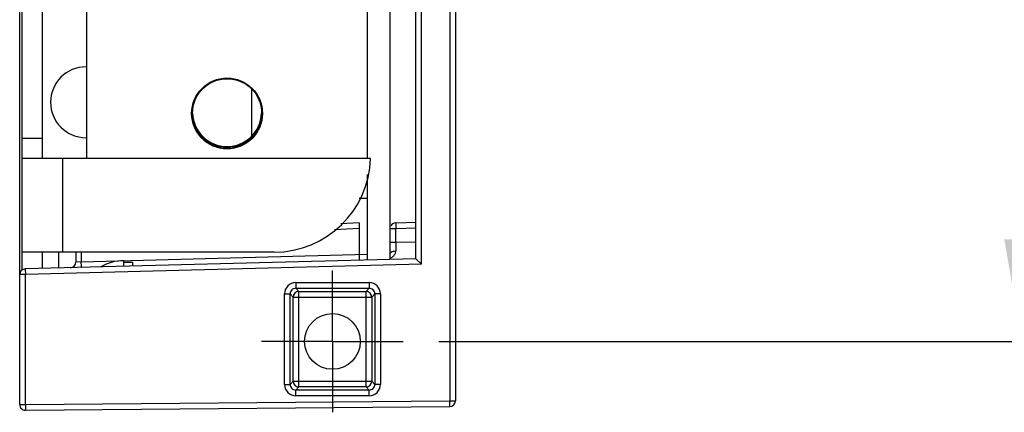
# Model space of a CAD drawing. Header units: inches. Extents: x 0 to 22, y 0 to 17.
# Tile 10 of 20: x 14.6 to 16.3, y 5.5 to 6.2. Entities that reach past the tile are written whole.
import ezdxf

# ---------------------------------------------------------------- set-up
doc = ezdxf.new("R2010")
doc.units = ezdxf.units.IN
doc.header["$LTSCALE"] = 1.21
doc.header["$MEASUREMENT"] = 0
doc.linetypes.add('CENTER', pattern=[0.6, 0.375, -0.075, 0.075, -0.075])
doc.layers.get('0').update_dxf_attribs({"linetype": 'CONTINUOUS'})
doc.layers.add('02___PRT_ALL_AXES', color=7, linetype='CONTINUOUS')
doc.layers.add('DIMENSIONS', color=7, linetype='CONTINUOUS')
doc.styles.get("Standard").update_dxf_attribs({"font": 'txt', "width": 0.8})
doc.dimstyles.new('DIMSTYLE_1', dxfattribs={"dimtxt": 0.125, "dimasz": 0.18, "dimexe": 0.18, "dimexo": 0.0625, "dimgap": 0.09, "dimtad": 0, "dimtih": 1, "dimtoh": 1, "dimdec": 3, "dimzin": 4, "dimdsep": 46, "dimtxsty": 'STANDARD', "dimblk": '_FILLED', "dimblk1": '_FILLED', "dimblk2": '_FILLED', "dimcen": 0.09, "dimadec": 0, "dimazin": 0, "dimtp": 0.01, "dimtm": 0.01, "dimtfac": 1, "dimtdec": 3, "dimtofl": 0, "dimtmove": 0, "dimatfit": 3, "dimldrblk": '_FILLED', "dimfxl": 1, "dimtolj": 1, "dimtzin": 4, "dimarcsym": 0})

# ---------------------------------------------------------------- blocks, each defined once
blk = doc.blocks.new('_FILLED')
at = {"color": 0, "linetype": 'BYBLOCK'}
blk.add_solid([(0, 0), (-1, 0.1736), (-1, -0.1736)], dxfattribs=at)
blk = doc.blocks.new('*D3')
at = {"layer": 'DIMENSIONS', "color": 2, "linetype": 'CONTINUOUS'}
for p, q in [((14.9151, 9.4864), (16.5035, 9.4864)), ((16.3785, 9.4864), (16.3785, 7.6769)), ((16.3785, 5.6174), (16.3785, 7.4269)), ((15.3491, 5.6174), (16.5035, 5.6174))]:
    blk.add_line(p, q, dxfattribs=at)
at = {"layer": 'DIMENSIONS', "color": 2, "linetype": 'CONTINUOUS', "xscale": 0.18, "yscale": 0.18, "zscale": 0.18}
for p, rotation in [((16.3785, 9.4864), 90), ((16.3785, 5.6174), 270)]:
    blk.add_blockref('_FILLED', p, dxfattribs=dict(at, rotation=rotation))
at = {"layer": 'DIMENSIONS', "color": 2, "linetype": 'CONTINUOUS', "insert": (16.3785, 7.6144), "char_height": 0.125, "width": 1.325, "attachment_point": 2, "line_spacing_factor": 0.9}
blk.add_mtext('3.869{\\Ftxt.shx;\\W1.000000;\\H0.125000; }[98.27]', dxfattribs=at)

msp = doc.modelspace()

# ---------------------------------------------------------------- linework, layer by layer
at = {"color": 9, "linetype": 'CONTINUOUS'}
for p, q in [((15.3685, 9.5952), (15.3685, 5.5125)), ((15.3185, 5.7536), (15.3185, 9.3541)), ((14.6857, 5.7749), (14.6857, 5.9399)), ((15.2733, 5.8266), (15.2733, 5.8266)), ((15.2085, 5.8169), (15.1654, 5.8143)), ((15.2635, 5.8166), (15.2733, 5.8166)), ((15.2733, 5.8166), (15.3093, 5.8176)), ((15.2733, 5.7924), (15.2733, 5.8166)), ((15.2635, 5.7924), (15.2733, 5.7924)), ((15.2733, 5.7924), (15.3093, 5.7934)), ((14.6786, 5.7469), (14.6786, 5.7749)), ((14.7183, 5.7749), (14.7183, 5.7579)), ((14.7183, 5.7579), (15.2233, 5.7711)), ((15.2712, 5.7705), (15.2721, 5.7722)), ((15.3185, 5.7536), (14.6195, 5.7353)), ((14.7183, 5.7579), (14.7085, 5.7574)), ((14.7085, 5.7574), (14.7085, 5.7574)), ((14.6195, 5.7353), (14.6095, 5.7353)), ((14.6193, 5.7453), (14.6195, 5.7353)), ((14.6195, 5.506), (14.6195, 5.7353)), ((15.0968, 5.7211), (15.2263, 5.7211)), ((15.0968, 5.7211), (15.0968, 5.7111)), ((15.2263, 5.7211), (15.2263, 5.7111)), ((15.0768, 5.7011), (15.0868, 5.7011)), ((15.0768, 5.5416), (15.0768, 5.7011)), ((15.0868, 5.7011), (15.0922, 5.6957)), ((15.0868, 5.5416), (15.0868, 5.7011)), ((15.0968, 5.7111), (15.2263, 5.7111)), ((15.0968, 5.7111), (15.1022, 5.7057)), ((15.1022, 5.7057), (15.2209, 5.7057)), ((15.1022, 5.537), (15.1022, 5.7057)), ((15.2263, 5.7111), (15.2209, 5.7057)), ((15.2209, 5.537), (15.2209, 5.7057)), ((15.2363, 5.7011), (15.2309, 5.6957)), ((15.2463, 5.7011), (15.2363, 5.7011)), ((15.2363, 5.7011), (15.2363, 5.5416)), ((15.2463, 5.7011), (15.2463, 5.5416)), ((15.0922, 5.6957), (15.2309, 5.6957)), ((15.0922, 5.547), (15.0922, 5.6957)), ((15.2309, 5.6957), (15.2309, 5.547)), ((15.0868, 5.5416), (15.0922, 5.547)), ((15.0922, 5.547), (15.2309, 5.547)), ((15.2363, 5.5416), (15.2309, 5.547)), ((15.0768, 5.5416), (15.0868, 5.5416)), ((15.0968, 5.5316), (15.1022, 5.537)), ((15.2263, 5.5316), (15.0968, 5.5316)), ((15.0968, 5.5216), (15.0968, 5.5316)), ((15.2209, 5.537), (15.1022, 5.537)), ((15.2263, 5.5316), (15.2209, 5.537)), ((15.2263, 5.5216), (15.2263, 5.5316)), ((15.2463, 5.5416), (15.2363, 5.5416)), ((14.6195, 5.506), (15.3685, 5.5125)), ((15.2263, 5.5216), (15.0968, 5.5216)), ((15.3685, 5.5125), (15.3785, 5.5125)), ((15.3686, 5.5025), (15.3685, 5.5125)), ((14.6095, 5.506), (14.6195, 5.506)), ((14.6195, 5.506), (14.6196, 5.496))]:
    msp.add_line(p, q, dxfattribs=at)
at = {"color": 7, "linetype": 'CONTINUOUS'}
for p, q in [((15.3785, 9.5952), (15.3785, 5.5125)), ((14.6137, 5.7434), (14.6137, 9.3643)), ((15.2635, 5.7622), (15.2635, 9.3358)), ((15.3085, 5.7633), (15.3085, 9.3444)), ((15.2235, 5.9399), (15.2235, 9.2795)), ((14.6497, 5.94), (14.6497, 8.717)), ((14.7275, 8.6365), (14.7275, 5.94)), ((14.6095, 5.506), (14.6095, 6.6841)), ((15.0195, 5.9805), (15.0195, 6.0618)), ((14.6137, 5.976), (14.6497, 5.976)), ((15.2287, 5.9399), (14.6137, 5.94)), ((15.2235, 5.7611), (15.2235, 5.912)), ((15.2235, 5.8694), (15.2089, 5.8694)), ((15.2085, 5.8269), (15.1764, 5.825)), ((15.2085, 5.8269), (15.2085, 5.7607)), ((15.2733, 5.8266), (15.3093, 5.8276)), ((15.0588, 5.7749), (14.6137, 5.775)), ((14.6497, 5.7461), (14.6497, 5.775)), ((14.7085, 5.7749), (14.7085, 5.7574)), ((15.3085, 5.7633), (14.6193, 5.7453)), ((14.7935, 5.7499), (14.7935, 5.7597)), ((14.8095, 5.7564), (14.7935, 5.7564)), ((14.8095, 5.7503), (14.8095, 5.7564)), ((15.3085, 5.7633), (15.3085, 5.7633)), ((15.3085, 5.7633), (15.3185, 5.7536)), ((14.6196, 5.496), (15.3686, 5.5025))]:
    msp.add_line(p, q, dxfattribs=at)
for centre, radius in [((14.9755, 6.0197), 0.0625), ((14.9755, 6.02), 0.061), ((15.1615, 5.6174), 0.0492)]:
    msp.add_circle(centre, radius, dxfattribs=at)
for centre, radius, start, end in [((14.7265, 6.0394), 0.0625, 90, 270), ((14.9755, 6.0223), 0.061, 182.1722, 357.8345), ((15.0588, 5.9449), 0.17, 270, 358.3146), ((15.2735, 5.8166), 0.01, 91.5, 150.6193), ((14.6985, 5.7574), 0.01, 271.5, 360), ((14.7935, 5.6792), 0.0806, 90, 120.241), ((14.6195, 5.7353), 0.01, 91.5, 180), ((15.2209, 5.6957), 0.01, 0.0418, 89.9533), ((15.1022, 5.547), 0.01, 180.0418, 269.9533), ((15.2209, 5.547), 0.01, 270.0418, 359.9533), ((15.3685, 5.5125), 0.01, 270.5, 360), ((14.6195, 5.506), 0.01, 180, 270.5)]:
    msp.add_arc(centre, radius, start, end, dxfattribs=at)
at = {"color": 9, "linetype": 'CONTINUOUS'}
for centre, radius, start, end in [((18.1696, 5.7664), 2.8965, 179.4863, 179.7905), ((15.0968, 5.7011), 0.02, 89.9925, 180.0075), ((15.2263, 5.7011), 0.02, 359.9925, 90.0075), ((15.0968, 5.7011), 0.00999, 89.9391, 180.0609), ((15.1022, 5.6957), 0.01, 90.0471, 179.9529), ((15.2263, 5.7011), 0.00999, 359.9391, 90.0609), ((15.0968, 5.5416), 0.02, 179.9925, 270.0075), ((15.0968, 5.5416), 0.00999, 179.9391, 270.0609), ((15.2263, 5.5416), 0.02, 269.9925, 0.0075), ((15.2263, 5.5416), 0.00999, 269.9391, 0.0609)]:
    msp.add_arc(centre, radius, start, end, dxfattribs=at)
for points, knots in [([(15.2733, 5.8266), (15.2732, 5.8266), (15.2732, 5.8265), (15.2732, 5.8263), (15.2732, 5.8261), (15.2732, 5.8257), (15.2732, 5.8253), (15.2732, 5.8246), (15.2732, 5.8235), (15.2732, 5.822), (15.2732, 5.8203), (15.2732, 5.8185), (15.2733, 5.8172), (15.2733, 5.8166)], [0, 0, 0, 0, 0.008387, 0.025684, 0.051873, 0.086747, 0.129998, 0.181236, 0.305734, 0.455694, 0.625627, 0.809306, 1, 1, 1, 1]), ([(15.2635, 5.7719), (15.2635, 5.7722), (15.2637, 5.7729), (15.2642, 5.7739), (15.2652, 5.7748), (15.2664, 5.7755), (15.2678, 5.7762), (15.2701, 5.7768), (15.2719, 5.777), (15.2732, 5.777)], [0, 0, 0, 0, 0.084232, 0.176319, 0.281431, 0.401545, 0.536173, 0.683154, 1, 1, 1, 1]), ([(15.2635, 5.7641), (15.265, 5.7648), (15.2679, 5.7666), (15.2702, 5.769), (15.2712, 5.7705)], [0, 0, 0, 0, 0.49159, 1, 1, 1, 1]), ([(15.2721, 5.7722), (15.2724, 5.7729), (15.273, 5.7745), (15.2732, 5.7762), (15.2732, 5.777)], [0, 0, 0, 0, 0.487573, 1, 1, 1, 1]), ([(14.7183, 5.7479), (14.7183, 5.7479), (14.7183, 5.748), (14.7183, 5.7482), (14.7183, 5.7484), (14.7184, 5.7488), (14.7184, 5.7492), (14.7184, 5.7499), (14.7184, 5.751), (14.7184, 5.7525), (14.7183, 5.7542), (14.7183, 5.756), (14.7183, 5.7573), (14.7183, 5.7579)], [0, 0, 0, 0, 0.008393, 0.025695, 0.051888, 0.086765, 0.130019, 0.181259, 0.305757, 0.455715, 0.625642, 0.809314, 1, 1, 1, 1])]:
    msp.add_open_spline(points, degree=3, knots=knots, dxfattribs=at)
at = {"layer": '02___PRT_ALL_AXES', "color": 7, "linetype": 'CENTER'}
for q in [(15.1615, 5.7425), (15.0364, 5.6174), (15.2866, 5.6174), (15.1615, 5.4923)]:
    msp.add_line((15.1615, 5.6174), q, dxfattribs=at)

# ---------------------------------------------------------------- dimensions: what is measured, and where the dimension line sits
at = {"layer": 'DIMENSIONS', "color": 2, "linetype": 'CONTINUOUS'}
dim = msp.add_linear_dim(base=(16.3785, 5.6174), p1=(14.9151, 9.4864), p2=(15.3491, 5.6174), angle=270, dimstyle='DIMSTYLE_1', dxfattribs=at)
dim.commit()
dim.dimension.update_dxf_attribs({"geometry": '*D3', "text_midpoint": (16.2285, 7.5519), "dimtype": 160})

doc.saveas('drawing.dxf')
